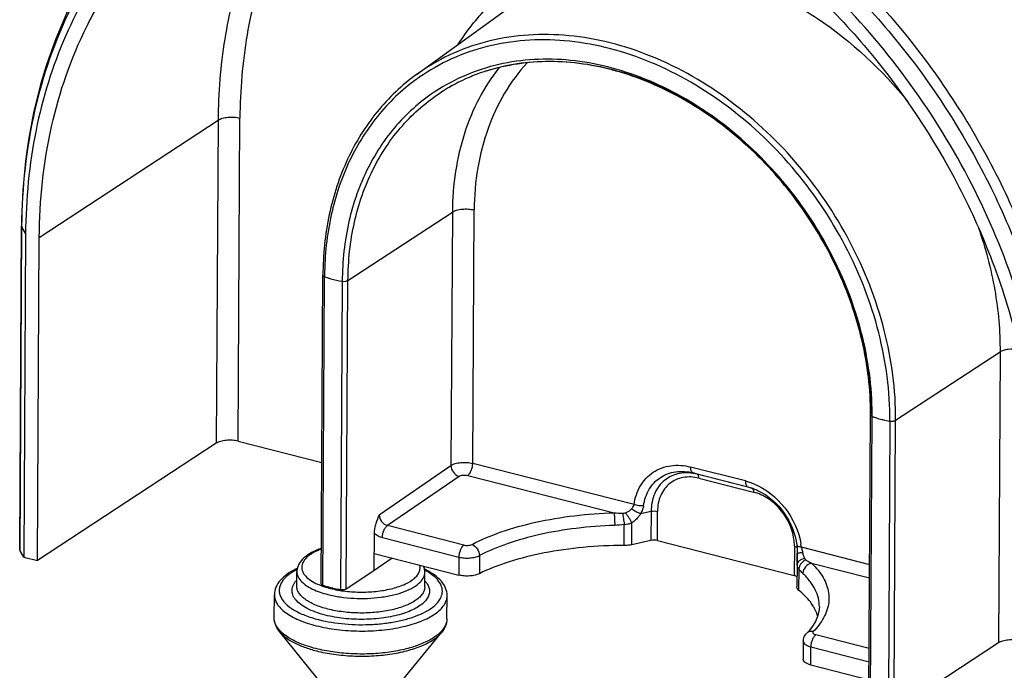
# Model space of a CAD drawing. Header units: millimetres. Extents: x 0 to 210, y 0 to 297.
# Tile 5 of 9: x 79 to 110, y 220 to 241. Entities that reach past the tile are written whole.
import ezdxf

# ---------------------------------------------------------------- set-up
doc = ezdxf.new("R2010")
doc.units = ezdxf.units.MM
doc.header["$LTSCALE"] = 19.36
doc.layers.get('0').update_dxf_attribs({"linetype": 'CONTINUOUS'})

msp = doc.modelspace()

# ---------------------------------------------------------------- linework, layer by layer
at = {"color": 7, "linetype": 'Continuous'}
for p, q in [((91.67582, 238.84753), (94.78533, 241.09842)), ((92.45574, 238.29869), (92.45942, 238.30105)), ((79.26784, 224.00935), (79.32509, 234.10904)), ((79.45223, 233.86172), (79.39498, 223.76203)), ((79.82298, 223.65279), (79.88023, 233.75248)), ((88.69093, 222.92635), (88.74561, 232.57109)), ((105.81065, 218.55671), (105.86532, 228.20146)), ((85.41272, 227.3189), (79.82298, 223.65279)), ((86.09463, 227.38293), (88.71241, 226.71477)), ((90.34727, 224.51335), (90.34056, 223.32934)), ((99.00035, 224.28273), (98.39816, 224.14782)), ((99.20031, 224.28015), (103.48024, 223.18775)), ((103.56205, 224.13654), (103.56204, 224.1366)), ((79.39498, 223.76203), (79.28139, 223.96083)), ((90.34365, 223.87527), (92.99331, 223.19897)), ((103.57906, 223.51315), (103.58107, 223.86839)), ((79.39498, 223.76203), (79.82298, 223.65279)), ((90.90691, 223.7315), (90.34056, 223.32934)), ((103.56712, 223.51321), (103.56324, 222.82949)), ((87.93064, 222.85303), (87.93322, 223.30797)), ((90.34056, 223.32934), (89.47581, 222.76218)), ((91.93058, 222.83036), (91.93316, 223.2853)), ((87.22504, 221.86607), (87.22911, 222.58404)), ((92.62495, 221.83546), (92.62902, 222.55343)), ((88.78051, 219.69999), (87.38957, 221.43288)), ((91.04502, 219.68715), (92.45552, 221.40416)), ((103.86264, 221.37281), (103.86262, 221.37278)), ((103.94164, 221.45872), (103.86288, 221.37305)), ((104.05452, 221.60315), (103.94164, 221.45872)), ((103.76222, 221.1329), (103.75902, 220.56866)), ((109.86163, 221.07856), (107.46337, 219.50563)), ((104.00053, 220.38949), (105.81841, 219.92549))]:
    msp.add_line(p, q, dxfattribs=at)
at = {"color": 9, "linetype": 'Continuous'}
for p, q in [((95.13811, 239.22017), (95.12929, 239.21053)), ((91.75965, 238.75841), (91.75182, 238.75293)), ((79.88023, 233.75248), (85.46997, 237.41859)), ((85.46997, 237.41859), (85.41272, 227.3189)), ((86.09463, 227.38293), (86.15188, 237.48262)), ((89.53048, 232.40693), (92.79349, 234.54701)), ((92.79349, 234.54701), (92.74857, 226.6232)), ((93.43049, 226.69036), (93.47539, 234.61105)), ((79.28139, 223.96083), (79.33864, 234.06052)), ((79.33864, 234.06052), (79.45223, 233.86172)), ((88.74157, 222.87935), (88.79624, 232.5241)), ((89.35025, 232.38269), (89.29558, 222.73794)), ((89.47581, 222.76218), (89.53048, 232.40693)), ((106.6502, 228.0373), (109.91321, 230.17738)), ((109.91321, 230.17738), (109.86163, 221.07856)), ((105.86128, 218.50971), (105.91596, 228.15446)), ((106.46997, 228.01305), (106.4153, 218.36831)), ((106.59552, 218.39255), (106.6502, 228.0373)), ((90.50672, 225.08618), (92.74857, 226.6232)), ((98.47229, 225.40349), (93.43049, 226.69036)), ((101.95364, 226.13916), (100.24167, 226.57612)), ((93.00378, 226.28474), (90.76193, 224.74772)), ((93.27656, 226.31348), (97.8465, 225.14704)), ((100.31788, 226.39263), (102.02985, 225.95566)), ((100.44638, 226.34947), (100.31788, 226.39263)), ((102.15835, 225.9125), (100.44638, 226.34947)), ((100.49718, 226.22714), (102.20915, 225.79017)), ((102.02985, 225.95566), (102.15188, 225.91941)), ((102.02985, 225.95566), (102.15835, 225.9125)), ((98.67442, 225.11844), (99.00551, 225.19261)), ((99.00551, 225.19261), (99.00035, 224.28273)), ((99.20031, 224.28015), (99.20546, 225.19004)), ((93.15043, 224.13808), (90.76193, 224.74772)), ((98.16485, 224.12316), (98.16859, 224.78195)), ((98.39816, 224.14782), (98.40204, 224.83155)), ((90.608, 224.37084), (92.99649, 223.7612)), ((103.48539, 224.09763), (103.48024, 223.18775)), ((93.6404, 223.8063), (93.6372, 223.24136)), ((105.83881, 223.52326), (103.70463, 224.06798)), ((92.99649, 223.7612), (92.99331, 223.19897)), ((104.02256, 223.57067), (105.83645, 223.10769)), ((103.62063, 223.39037), (103.6169, 222.73158)), ((105.82395, 220.90329), (104.15764, 221.3286)), ((104.00053, 220.38949), (104.00371, 220.95172)), ((104.00371, 220.95172), (105.8216, 220.48772))]:
    msp.add_line(p, q, dxfattribs=at)
at = {"color": 7, "linetype": 'Continuous'}
for points in [[(103.56203, 224.13665), (103.56514, 224.1097), (103.57172, 224.0268), (103.57463, 223.93745), (103.57447, 223.86843)], [(104.26534, 222.20178), (104.25237, 222.05734), (104.21203, 221.90373), (104.1455, 221.752), (104.05452, 221.60315)]]:
    msp.add_lwpolyline(points, dxfattribs=at)
for centre, radius, start, end in [((95.6727, 233.26155), 5.97796, 109.271248, 113.812605), ((95.64731, 233.29752), 5.93403, 109.152971, 113.728436), ((95.70175, 233.17955), 6.06496, 107.590992, 109.274656), ((95.67135, 233.22927), 6.00639, 107.45605, 109.155905), ((95.58418, 233.43096), 5.78633, 116.902975, 122.728315), ((95.61645, 233.38173), 5.8452, 116.966926, 122.690782), ((95.64381, 233.32826), 5.90527, 113.817431, 116.968196), ((95.61859, 233.36394), 5.86167, 113.732596, 116.906436), ((96.6969, 228.25343), 9.16856, 359.675277, 359.860817), ((75.77599, 224.26959), 27.80141, 358.440995, 359.171806), ((88.97824, 221.21171), 2.42858, 115.095205, 116.635161), ((90.87268, 221.21401), 2.41334, 62.819829, 64.152399), ((102.82412, 221.45402), 1.46844, 27.491584, 31.777002)]:
    msp.add_arc(centre, radius, start, end, dxfattribs=at)
at = {"color": 9, "linetype": 'Continuous'}
for centre, radius, start, end in [((97.61461, 233.95693), 18.27626, 179.523937, 179.675235), ((98.68417, 232.46808), 9.88809, 179.416949, 179.675403), ((89.61116, 234.71983), 2.34208, 249.63806, 251.796292), ((96.61564, 228.20716), 9.30047, 359.675309, 359.974271), ((106.70934, 230.29039), 2.27852, 249.622638, 250.722919), ((96.57867, 228.20719), 9.33744, 359.974194, 0.156797), ((101.79368, 224.48412), 1.47419, 74.201761, 75.678279), ((98.17339, 228.9576), 3.82455, 265.096916, 269.161014), ((102.04383, 224.10573), 1.44159, 359.677808, 0.984615), ((101.50333, 223.79272), 2.21844, 7.127754, 9.536405), ((90.96345, 221.5258), 2.0662, 61.056294, 62.089791)]:
    msp.add_arc(centre, radius, start, end, dxfattribs=at)
at = {"color": 7, "linetype": 'Continuous'}
for points, knots in [([(117.36755, 229.64717), (117.37709, 231.32865), (117.0404, 233.89334), (115.99963, 237.17032), (114.55201, 240.39434), (112.56175, 243.36539), (110.13039, 245.93504), (107.49008, 248.154), (104.53202, 249.86038), (101.40336, 250.90781), (99.06236, 251.33808), (96.74531, 251.40789), (94.49872, 251.11033), (92.37292, 250.44651), (91.06458, 249.76464), (90.45097, 249.37065)], [0, 0, 0, 0, 0.127, 0.19269352, 0.25932668, 0.39342016, 0.46015866, 0.5260288, 0.65350048, 0.71489884, 0.77456546, 0.83260917, 0.88927261, 0.94492446, 1, 1, 1, 1]), ([(85.28192, 246.05167), (85.87933, 246.43531), (87.15679, 247.09899), (89.23927, 247.74114), (91.45264, 248.02264), (93.75009, 247.93916), (96.08578, 247.49432), (99.23251, 246.41892), (102.21706, 244.67383), (104.88945, 242.40815), (107.35829, 239.7803), (109.37993, 236.74702), (110.85047, 233.46059), (111.90394, 230.13563), (112.24627, 227.53795), (112.23664, 225.83771)], [0, 0, 0, 0, 0.05326334, 0.10729803, 0.16268324, 0.21985323, 0.27906667, 0.34040147, 0.46867473, 0.53526481, 0.60284118, 0.73869015, 0.80611074, 0.87244416, 1, 1, 1, 1]), ([(111.45242, 225.694), (111.45886, 226.83024), (111.25312, 229.15093), (110.35144, 232.57241), (108.8851, 235.88722), (106.27403, 239.96535), (102.7975, 243.37583), (98.75619, 245.73183), (95.6266, 246.87487), (92.4797, 247.36487), (89.43311, 247.17588), (86.60809, 246.30549), (84.12438, 244.78241), (82.08912, 242.67079), (80.58424, 240.06343), (79.66193, 237.0716), (79.45839, 234.94704), (79.45223, 233.86172)], [0, 0, 0, 0, 0.06510806, 0.13266955, 0.20191888, 0.27188678, 0.40941547, 0.47553266, 0.53886391, 0.59919071, 0.65675336, 0.71227683, 0.76689031, 0.82191635, 0.87859205, 0.93780951, 1, 1, 1, 1]), ([(85.4577, 244.97631), (86.02435, 245.34019), (87.23602, 245.9697), (89.21127, 246.57878), (91.31066, 246.84578), (93.4898, 246.7666), (95.70522, 246.34467), (98.68991, 245.32464), (101.52077, 243.66942), (104.05555, 241.52041), (106.39726, 239.02789), (108.3148, 236.15081), (109.70963, 233.03362), (110.70886, 229.87987), (111.03357, 227.41594), (111.02443, 225.80324)], [0, 0, 0, 0, 0.0532632, 0.10729786, 0.16268303, 0.21985297, 0.27906636, 0.3404011, 0.46867426, 0.53526432, 0.60284056, 0.73868929, 0.80610996, 0.87244346, 1, 1, 1, 1]), ([(85.00594, 245.86904), (84.56357, 245.56726), (83.71596, 244.90033), (82.58539, 243.73331), (81.60663, 242.41151), (80.50811, 240.44629), (79.5739, 237.66729), (79.33191, 235.31197), (79.32509, 234.10904)], [0, 0, 0, 0, 0.11837696, 0.23755748, 0.3581751, 0.48089285, 0.73407889, 1, 1, 1, 1]), ([(79.88023, 233.75248), (79.88683, 234.91635), (80.12495, 237.19022), (81.04759, 239.8639), (82.12944, 241.73779), (83.09029, 242.98775), (84.19756, 244.08185), (85.026, 244.69909), (85.4577, 244.97631)], [0, 0, 0, 0, 0.26747508, 0.52089893, 0.64333455, 0.76348703, 0.88209515, 1, 1, 1, 1]), ([(93.8688, 238.9609), (94.18241, 239.06034), (94.83509, 239.21048), (96.20733, 239.31017), (98.00593, 239.04189), (100.09185, 238.15353), (102.01497, 236.76015), (103.6554, 234.95288), (104.91116, 232.84643), (105.7026, 230.57544), (105.88994, 229.00021), (105.88559, 228.23245)], [0, 0, 0, 0, 0.05378603, 0.1089449, 0.22421744, 0.34701352, 0.47626511, 0.60947308, 0.74335388, 0.87448104, 1, 1, 1, 1]), ([(105.86543, 228.23116), (105.8673, 228.99793), (105.67575, 230.57118), (104.88054, 232.83921), (103.62289, 234.94361), (101.98265, 236.74931), (100.06248, 238.14153), (97.98323, 239.02981), (96.19281, 239.30024), (94.82883, 239.20428), (94.1808, 239.05692), (93.86958, 238.95904)], [0, 0, 0, 0, 0.12561836, 0.25696832, 0.39111412, 0.52455858, 0.65394679, 0.77669859, 0.89166666, 0.94655188, 1, 1, 1, 1]), ([(91.67641, 238.84796), (91.21778, 238.51605), (90.3746, 237.71496), (89.44474, 236.20698), (88.87446, 234.45666), (88.74925, 233.20859), (88.74564, 232.57111)], [0, 0, 0, 0, 0.23670358, 0.47974972, 0.73345787, 1, 1, 1, 1]), ([(89.53047, 232.40693), (89.53394, 233.01771), (89.65909, 234.21136), (90.23182, 235.87425), (91.16339, 237.2833), (92.00254, 238.00727), (92.45575, 238.29868)], [0, 0, 0, 0, 0.26775435, 0.52146519, 0.76379871, 1, 1, 1, 1]), ([(86.09463, 227.38293), (86.03536, 227.39806), (85.91047, 227.41626), (85.72478, 227.41429), (85.5549, 227.38511), (85.45293, 227.34527), (85.41272, 227.3189)], [0, 0, 0, 0, 0.26249523, 0.53827227, 0.79363811, 1, 1, 1, 1]), ([(93.00378, 226.28474), (93.01981, 226.29573), (93.0608, 226.31222), (93.15236, 226.32982), (93.22823, 226.32581), (93.27656, 226.31348)], [0, 0, 0, 0, 0.20847608, 0.46505163, 1, 1, 1, 1]), ([(102.15188, 225.91941), (102.16898, 225.91361), (102.23822, 225.88884), (102.30583, 225.85954), (102.35569, 225.83523)], [0, 0, 0, 0, 0.24558476, 1, 1, 1, 1]), ([(102.35569, 225.83523), (102.67572, 225.67918), (103.23231, 225.1814), (103.51759, 224.49247), (103.56204, 224.1366)], [0, 0, 0, 0, 0.49819319, 1, 1, 1, 1]), ([(90.50672, 225.08618), (90.4676, 224.99443), (90.40916, 224.85513), (90.35916, 224.66174), (90.34755, 224.56216), (90.34727, 224.51335)], [0, 0, 0, 0, 0.50027201, 0.75518717, 1, 1, 1, 1]), ([(98.16485, 224.12316), (97.73658, 224.1223), (96.8974, 224.08364), (95.69061, 223.91579), (94.60053, 223.64669), (93.93499, 223.38944), (93.6372, 223.24136)], [0, 0, 0, 0, 0.27647444, 0.54147532, 0.7853023, 1, 1, 1, 1]), ([(98.39816, 224.14782), (98.37993, 224.14374), (98.30299, 224.12909), (98.22446, 224.12328), (98.16485, 224.12316)], [0, 0, 0, 0, 0.23861209, 1, 1, 1, 1]), ([(99.20031, 224.28015), (99.16794, 224.28842), (99.10063, 224.29586), (99.0332, 224.29009), (99.00035, 224.28273)], [0, 0, 0, 0, 0.49809656, 1, 1, 1, 1]), ([(79.28139, 223.96083), (79.27918, 223.9647), (79.2716, 223.9798), (79.26779, 223.99691), (79.26785, 224.00935)], [0, 0, 0, 0, 0.26376045, 1, 1, 1, 1]), ([(88.69649, 224.03238), (88.59161, 223.99647), (88.39929, 223.91633), (88.15327, 223.75537), (88.00645, 223.58298), (87.94442, 223.42874), (87.93345, 223.34816), (87.93322, 223.30797)], [0, 0, 0, 0, 0.29784712, 0.55703046, 0.78430438, 0.89203975, 1, 1, 1, 1]), ([(92.99649, 223.7612), (93.05061, 223.7476), (93.16473, 223.7304), (93.3362, 223.72965), (93.49792, 223.75251), (93.59775, 223.78487), (93.6404, 223.8063)], [0, 0, 0, 0, 0.25521407, 0.52504555, 0.78167908, 1, 1, 1, 1]), ([(91.93316, 223.2853), (91.93325, 223.3023), (91.93004, 223.36952), (91.91212, 223.43577), (91.89231, 223.48192)], [0, 0, 0, 0, 0.25287282, 1, 1, 1, 1]), ([(87.88949, 223.38257), (87.7954, 223.33535), (87.62346, 223.23456), (87.40958, 223.04695), (87.26583, 222.82914), (87.22956, 222.66406), (87.22911, 222.58404)], [0, 0, 0, 0, 0.29064094, 0.54756478, 0.77905422, 1, 1, 1, 1]), ([(92.62902, 222.55343), (92.62947, 222.6336), (92.59502, 222.7995), (92.45284, 223.01932), (92.24029, 223.20967), (92.06891, 223.31265), (91.97507, 223.36085)], [0, 0, 0, 0, 0.22074205, 0.45224211, 0.70955923, 1, 1, 1, 1]), ([(93.6372, 223.24136), (93.59451, 223.22014), (93.49466, 223.18823), (93.33295, 223.16608), (93.1615, 223.16754), (93.04741, 223.18516), (92.99331, 223.19897)], [0, 0, 0, 0, 0.21809129, 0.47462935, 0.74453368, 1, 1, 1, 1]), ([(103.56523, 223.14418), (103.55621, 223.15474), (103.52848, 223.17291), (103.49794, 223.18323), (103.48024, 223.18775)], [0, 0, 0, 0, 0.43193203, 1, 1, 1, 1]), ([(88.74157, 222.87935), (88.73422, 222.88208), (88.7134, 222.89098), (88.69082, 222.91057), (88.69093, 222.92635)], [0, 0, 0, 0, 0.33178096, 1, 1, 1, 1]), ([(89.00341, 222.7983), (88.98045, 222.80416), (88.89218, 222.82782), (88.80502, 222.85577), (88.74157, 222.87935)], [0, 0, 0, 0, 0.25926238, 1, 1, 1, 1]), ([(89.29558, 222.73794), (89.27041, 222.74202), (89.1724, 222.75895), (89.07508, 222.78001), (89.00341, 222.7983)], [0, 0, 0, 0, 0.25635771, 1, 1, 1, 1]), ([(89.47581, 222.76218), (89.46532, 222.7553), (89.43916, 222.7444), (89.37878, 222.7319), (89.32879, 222.73256), (89.29558, 222.73794)], [0, 0, 0, 0, 0.20373818, 0.45357805, 1, 1, 1, 1]), ([(103.6169, 222.73158), (103.60069, 222.74496), (103.57342, 222.77321), (103.56242, 222.81225), (103.56324, 222.82949)], [0, 0, 0, 0, 0.54910053, 1, 1, 1, 1]), ([(104.07245, 222.22733), (104.04482, 222.27195), (103.91532, 222.4589), (103.75156, 222.62041), (103.6169, 222.73158)], [0, 0, 0, 0, 0.23109369, 1, 1, 1, 1]), ([(104.21846, 221.90507), (104.21288, 221.92422), (104.18802, 222.00198), (104.15517, 222.07714), (104.12674, 222.13188)], [0, 0, 0, 0, 0.24430088, 1, 1, 1, 1]), ([(87.38957, 221.43288), (87.33931, 221.49549), (87.25579, 221.6314), (87.2246, 221.78956), (87.22504, 221.86607)], [0, 0, 0, 0, 0.5120233, 1, 1, 1, 1]), ([(92.62495, 221.83546), (92.62452, 221.75895), (92.59154, 221.60115), (92.50648, 221.46619), (92.45552, 221.40416)], [0, 0, 0, 0, 0.48797651, 1, 1, 1, 1]), ([(103.76231, 221.13323), (103.76274, 221.17747), (103.78103, 221.26647), (103.83199, 221.3413), (103.86264, 221.37281)], [0, 0, 0, 0, 0.50163755, 1, 1, 1, 1]), ([(103.76222, 221.1329), (103.76211, 221.11429), (103.77672, 221.07238), (103.8297, 221.02269), (103.90762, 220.98076), (103.96951, 220.96058), (104.00371, 220.95172)], [0, 0, 0, 0, 0.17466622, 0.3918816, 0.66837291, 1, 1, 1, 1]), ([(110.54353, 221.1426), (110.48426, 221.15773), (110.35938, 221.17592), (110.17368, 221.17396), (110.00381, 221.14478), (109.90184, 221.10493), (109.86163, 221.07856)], [0, 0, 0, 0, 0.26249523, 0.53827227, 0.79363811, 1, 1, 1, 1]), ([(104.00053, 220.38949), (103.96634, 220.39822), (103.90448, 220.41812), (103.8266, 220.45954), (103.7736, 220.50863), (103.75892, 220.55022), (103.75902, 220.56866)], [0, 0, 0, 0, 0.33252467, 0.60935887, 0.82621452, 1, 1, 1, 1])]:
    msp.add_open_spline(points, degree=3, knots=knots, dxfattribs=at)
at = {"color": 9, "linetype": 'Continuous'}
for points, knots in [([(92.62613, 250.46477), (93.24462, 250.69929), (94.53812, 251.0701), (96.56698, 251.31506), (98.66845, 251.25156), (101.56014, 250.75145), (105.16194, 249.34747), (109.10142, 246.6307), (112.48504, 243.04051), (115.09214, 238.81279), (116.75236, 234.22702), (117.16218, 231.0343), (117.16516, 229.47673)], [0, 0, 0, 0, 0.05356824, 0.10840677, 0.16487883, 0.22320917, 0.34540518, 0.47441157, 0.60776522, 0.74209534, 0.87386068, 1, 1, 1, 1]), ([(85.36111, 245.92234), (85.95565, 246.28839), (87.22385, 246.91844), (89.28267, 247.51815), (91.4652, 247.76653), (93.72625, 247.66004), (96.02173, 247.20265), (99.11042, 246.12422), (102.03793, 244.39707), (104.66034, 242.16442), (107.08393, 239.58011), (109.07248, 236.60148), (110.52582, 233.37515), (111.57402, 230.10884), (111.92526, 227.55619), (111.92855, 225.88312)], [0, 0, 0, 0, 0.05325456, 0.10732815, 0.16277991, 0.2200278, 0.27929947, 0.34067041, 0.46892916, 0.53546653, 0.60297503, 0.73869331, 0.80607148, 0.87238578, 1, 1, 1, 1]), ([(89.45314, 246.55417), (88.92355, 245.98397), (87.96911, 244.70633), (86.9329, 242.50661), (86.29866, 240.06421), (86.15682, 238.35403), (86.15188, 237.48262)], [0, 0, 0, 0, 0.23664041, 0.48088705, 0.73501056, 1, 1, 1, 1]), ([(88.5031, 246.33956), (88.01417, 245.75942), (87.13662, 244.47809), (86.18656, 242.30991), (85.60539, 239.92636), (85.47477, 238.26456), (85.46997, 237.41859)], [0, 0, 0, 0, 0.2370225, 0.48164088, 0.73570708, 1, 1, 1, 1]), ([(79.33898, 234.10878), (79.34898, 235.31225), (79.59916, 237.66351), (80.55094, 240.42972), (81.66414, 242.37268), (82.65223, 243.6713), (83.7905, 244.81115), (84.64234, 245.45694), (85.08635, 245.7478)], [0, 0, 0, 0, 0.26731148, 0.52076033, 0.64325063, 0.76345978, 0.88210351, 1, 1, 1, 1]), ([(92.97584, 239.7893), (93.23857, 240.19979), (93.84313, 240.96498), (94.96785, 241.89291), (96.267, 242.56012), (97.70075, 242.94684), (99.22665, 243.04409), (100.80132, 242.85151), (102.38112, 242.37695), (103.3923, 241.8904), (103.8865, 241.60743)], [0, 0, 0, 0, 0.11933304, 0.23678285, 0.35439347, 0.47418218, 0.5978292, 0.72646013, 0.86056347, 1, 1, 1, 1]), ([(94.78534, 241.09842), (95.19936, 241.39814), (96.112, 241.90424), (97.63978, 242.32621), (99.27556, 242.40255), (100.96022, 242.13473), (102.63734, 241.53456), (104.81327, 240.30923), (106.2292, 238.98879), (107.03402, 237.99115)], [0, 0, 0, 0, 0.11051547, 0.22312123, 0.3398244, 0.46186108, 0.58966034, 0.72285196, 1, 1, 1, 1]), ([(106.6502, 228.0373), (106.65555, 228.98147), (106.39466, 230.92217), (105.31277, 233.67983), (103.61865, 236.16575), (101.44648, 238.18136), (99.33855, 239.35549), (97.58638, 239.90109), (96.29219, 240.10446), (95.02551, 240.10267), (93.81282, 239.89438), (92.68093, 239.48338), (91.99504, 239.07857), (91.67642, 238.84796)], [0, 0, 0, 0, 0.12804058, 0.2621246, 0.39841982, 0.53252819, 0.66059038, 0.7217048, 0.78065203, 0.83755467, 0.89272633, 0.94666292, 1, 1, 1, 1]), ([(106.46997, 228.01306), (106.47523, 228.94065), (106.22055, 230.84711), (105.16317, 233.5583), (103.50629, 236.00633), (101.37969, 237.99773), (99.31371, 239.16591), (97.59352, 239.7175), (96.3211, 239.93045), (95.07378, 239.94316), (93.8773, 239.75409), (92.75772, 239.36664), (92.07669, 238.97972), (91.75965, 238.75841)], [0, 0, 0, 0, 0.12791118, 0.2618454, 0.39802564, 0.53210638, 0.66025419, 0.72144536, 0.78048229, 0.83747335, 0.89271486, 0.94668424, 1, 1, 1, 1]), ([(105.91607, 228.23275), (105.91374, 229.08409), (105.67218, 230.83047), (104.70467, 233.31648), (103.19794, 235.5689), (101.26513, 237.41711), (99.38481, 238.52251), (97.81264, 239.06784), (96.6449, 239.29785), (95.49498, 239.34901), (94.38548, 239.21943), (93.33927, 238.91117), (92.69539, 238.58832), (92.3936, 238.40108)], [0, 0, 0, 0, 0.12771303, 0.26126701, 0.39706805, 0.53096879, 0.65926596, 0.7206456, 0.77992525, 0.83717271, 0.89263246, 0.94672188, 1, 1, 1, 1]), ([(95.12929, 239.21053), (94.86374, 238.91958), (94.38548, 238.26942), (93.86655, 237.15364), (93.54898, 235.91703), (93.47789, 235.05183), (93.47539, 234.61105)], [0, 0, 0, 0, 0.23670268, 0.48101873, 0.73513207, 1, 1, 1, 1]), ([(94.24656, 239.05663), (94.01156, 238.75636), (93.59101, 238.09968), (93.13652, 237.0018), (92.8586, 235.80349), (92.79589, 234.97067), (92.79349, 234.54701)], [0, 0, 0, 0, 0.23736722, 0.48226997, 0.73626347, 1, 1, 1, 1]), ([(91.75182, 238.75293), (91.29358, 238.43201), (90.44869, 237.65178), (89.51247, 236.16964), (88.93375, 234.4393), (88.80304, 233.20176), (88.79659, 232.5687)], [0, 0, 0, 0, 0.23620639, 0.47888586, 0.73270118, 1, 1, 1, 1]), ([(92.3936, 238.40108), (91.92341, 238.10937), (91.05106, 237.3782), (90.08078, 235.94039), (89.48402, 234.23579), (89.35381, 233.01004), (89.35025, 232.38268)], [0, 0, 0, 0, 0.2362677, 0.47848096, 0.73211991, 1, 1, 1, 1]), ([(85.46997, 237.41859), (85.51017, 237.44495), (85.6121, 237.48479), (85.78196, 237.51398), (85.96768, 237.51595), (86.09259, 237.49775), (86.15188, 237.48262)], [0, 0, 0, 0, 0.20629687, 0.46158346, 0.73743893, 1, 1, 1, 1]), ([(92.79349, 234.54701), (92.83369, 234.57338), (92.93562, 234.61322), (93.10548, 234.64241), (93.29119, 234.64438), (93.41611, 234.62618), (93.47539, 234.61105)], [0, 0, 0, 0, 0.20629688, 0.46158346, 0.73743893, 1, 1, 1, 1]), ([(79.3251, 234.10904), (79.32508, 234.10495), (79.3262, 234.08804), (79.33228, 234.07165), (79.33864, 234.06052)], [0, 0, 0, 0, 0.24177194, 1, 1, 1, 1]), ([(109.2359, 234.05756), (109.4588, 233.42443), (109.79888, 232.14449), (109.91687, 230.82394), (109.91321, 230.17738)], [0, 0, 0, 0, 0.5093516, 1, 1, 1, 1]), ([(88.7456, 232.57109), (88.74557, 232.56659), (88.74923, 232.55355), (88.76779, 232.53647), (88.78567, 232.52802), (88.79624, 232.5241)], [0, 0, 0, 0, 0.18622332, 0.53431191, 1, 1, 1, 1]), ([(88.87951, 232.49496), (88.91587, 232.48299), (89.07035, 232.43607), (89.22871, 232.40239), (89.35025, 232.38269)], [0, 0, 0, 0, 0.23717195, 1, 1, 1, 1]), ([(89.35025, 232.38269), (89.38346, 232.37731), (89.43344, 232.37664), (89.49382, 232.38915), (89.51999, 232.40005), (89.53048, 232.40693)], [0, 0, 0, 0, 0.54628172, 0.79620156, 1, 1, 1, 1]), ([(109.91321, 230.17738), (109.94735, 230.19977), (110.03218, 230.2356), (110.22884, 230.27732), (110.39174, 230.2764), (110.50048, 230.26024)], [0, 0, 0, 0, 0.20341378, 0.4522974, 1, 1, 1, 1]), ([(105.86533, 228.20146), (105.86532, 228.19826), (105.8683, 228.18276), (105.88184, 228.1719), (105.89227, 228.16564)], [0, 0, 0, 0, 0.20837972, 1, 1, 1, 1]), ([(105.89227, 228.16564), (105.89402, 228.16459), (105.90164, 228.1603), (105.90968, 228.15679), (105.91596, 228.15446)], [0, 0, 0, 0, 0.23395944, 1, 1, 1, 1]), ([(105.95712, 228.13962), (105.97468, 228.13347), (106.04749, 228.10897), (106.12141, 228.08781), (106.1778, 228.07341)], [0, 0, 0, 0, 0.24229585, 1, 1, 1, 1]), ([(106.1778, 228.07341), (106.20125, 228.06743), (106.29792, 228.044), (106.39568, 228.02509), (106.46997, 228.01305)], [0, 0, 0, 0, 0.24330977, 1, 1, 1, 1]), ([(106.46997, 228.01305), (106.50317, 228.00767), (106.55316, 228.00701), (106.61354, 228.01951), (106.63971, 228.03041), (106.6502, 228.0373)], [0, 0, 0, 0, 0.54628437, 0.79620265, 1, 1, 1, 1]), ([(92.74857, 226.62319), (92.7887, 226.64999), (92.89055, 226.69084), (93.06054, 226.721), (93.24633, 226.72363), (93.37123, 226.70548), (93.43049, 226.69036)], [0, 0, 0, 0, 0.20687467, 0.46228325, 0.73782557, 1, 1, 1, 1]), ([(92.74857, 226.6232), (92.7489, 226.54843), (92.80502, 226.39987), (92.93277, 226.3036), (93.00378, 226.28474)], [0, 0, 0, 0, 0.50437834, 1, 1, 1, 1]), ([(93.27656, 226.31348), (93.2997, 226.32997), (93.34229, 226.37921), (93.38935, 226.47034), (93.42125, 226.57728), (93.43028, 226.65307), (93.43049, 226.69036)], [0, 0, 0, 0, 0.20388243, 0.45635981, 0.73258275, 1, 1, 1, 1]), ([(98.47229, 225.40349), (98.50208, 225.60814), (98.60063, 225.90808), (98.8435, 226.23131), (99.06827, 226.42083), (99.33069, 226.5541), (99.72433, 226.65255), (100.04027, 226.62752), (100.24167, 226.57612)], [0, 0, 0, 0, 0.25702099, 0.37916056, 0.49907646, 0.61913466, 0.74167606, 1, 1, 1, 1]), ([(100.31788, 226.39263), (100.29163, 226.40144), (100.26014, 226.4454), (100.24443, 226.51183), (100.24154, 226.55373), (100.24167, 226.57612)], [0, 0, 0, 0, 0.40014398, 0.67637327, 1, 1, 1, 1]), ([(98.76979, 225.36665), (98.79585, 225.5457), (98.88205, 225.8081), (99.09451, 226.09089), (99.29114, 226.25671), (99.52072, 226.37333), (99.86516, 226.45951), (100.14164, 226.43761), (100.31788, 226.39263)], [0, 0, 0, 0, 0.25700579, 0.37911951, 0.4990256, 0.61907988, 0.74163284, 1, 1, 1, 1]), ([(100.44638, 226.34947), (100.26895, 226.39475), (99.9883, 226.41231), (99.64611, 226.3065), (99.42379, 226.1701), (99.24153, 225.9811), (99.05833, 225.66423), (99.00658, 225.38131), (99.00551, 225.19261)], [0, 0, 0, 0, 0.25491756, 0.37564916, 0.49441112, 0.61407036, 0.73730501, 1, 1, 1, 1]), ([(100.49718, 226.22714), (100.33812, 226.26774), (100.08652, 226.28347), (99.77976, 226.1886), (99.58045, 226.06632), (99.41707, 225.8969), (99.25283, 225.61284), (99.20642, 225.3592), (99.20546, 225.19004)], [0, 0, 0, 0, 0.25492268, 0.37565232, 0.49441136, 0.61406758, 0.73730002, 1, 1, 1, 1]), ([(100.49718, 226.22714), (100.49726, 226.24207), (100.49534, 226.27), (100.48487, 226.31428), (100.46388, 226.34359), (100.44638, 226.34947)], [0, 0, 0, 0, 0.32360441, 0.59981498, 1, 1, 1, 1]), ([(101.95364, 226.13916), (101.95352, 226.11676), (101.9564, 226.07487), (101.97211, 226.00845), (102.0036, 225.96448), (102.02985, 225.95566)], [0, 0, 0, 0, 0.32358878, 0.59977594, 1, 1, 1, 1]), ([(101.95364, 226.13916), (101.97565, 226.13354), (102.06459, 226.10905), (102.1517, 226.07801), (102.21592, 226.05141)], [0, 0, 0, 0, 0.24629219, 1, 1, 1, 1]), ([(102.21592, 226.05141), (102.59287, 225.89525), (103.2651, 225.35258), (103.62228, 224.5704), (103.69112, 224.16025)], [0, 0, 0, 0, 0.49522382, 1, 1, 1, 1]), ([(102.15835, 225.9125), (102.16502, 225.91026), (102.18227, 225.89906), (102.2005, 225.86614), (102.20608, 225.83712), (102.20775, 225.82069)], [0, 0, 0, 0, 0.19361009, 0.54566499, 1, 1, 1, 1]), ([(103.47021, 224.31885), (103.44648, 224.48774), (103.36963, 224.73942), (103.20234, 225.04347), (102.99417, 225.32341), (102.67532, 225.60795), (102.36581, 225.75019), (102.20915, 225.79017)], [0, 0, 0, 0, 0.25077939, 0.37984701, 0.5092737, 0.76226297, 1, 1, 1, 1]), ([(98.39526, 225.27007), (98.40437, 225.28038), (98.43658, 225.32061), (98.46157, 225.36724), (98.47229, 225.40349)], [0, 0, 0, 0, 0.26688256, 1, 1, 1, 1]), ([(98.76979, 225.36665), (98.72019, 225.35909), (98.61811, 225.36026), (98.51911, 225.38438), (98.47229, 225.40349)], [0, 0, 0, 0, 0.49802577, 1, 1, 1, 1]), ([(98.76979, 225.36665), (98.76675, 225.34576), (98.7481, 225.25857), (98.71021, 225.17611), (98.67442, 225.11844)], [0, 0, 0, 0, 0.23729338, 1, 1, 1, 1]), ([(90.50672, 225.08618), (90.50554, 225.01117), (90.55981, 224.86033), (90.69027, 224.76529), (90.76193, 224.74772)], [0, 0, 0, 0, 0.50412905, 1, 1, 1, 1]), ([(93.40801, 224.15775), (93.70086, 224.31), (94.35168, 224.58067), (95.82528, 224.98532), (97.02295, 225.12002), (97.8465, 225.14704)], [0, 0, 0, 0, 0.21631393, 0.45997906, 1, 1, 1, 1]), ([(97.8465, 225.14704), (97.84988, 225.12533), (97.85531, 225.06932), (97.8639, 224.93759), (97.86716, 224.82751), (97.86756, 224.7517)], [0, 0, 0, 0, 0.1664595, 0.42578654, 1, 1, 1, 1]), ([(98.11739, 225.13346), (98.12425, 225.13335), (98.14964, 225.13376), (98.17529, 225.13742), (98.19282, 225.14354)], [0, 0, 0, 0, 0.27000655, 1, 1, 1, 1]), ([(98.11739, 225.13346), (98.12238, 225.0794), (98.13815, 224.96196), (98.15701, 224.84504), (98.16859, 224.78195)], [0, 0, 0, 0, 0.45839679, 1, 1, 1, 1]), ([(98.19282, 225.14354), (98.21277, 225.1505), (98.28676, 225.18047), (98.35627, 225.22597), (98.39526, 225.27007)], [0, 0, 0, 0, 0.2641111, 1, 1, 1, 1]), ([(98.40204, 224.83155), (98.39035, 224.85926), (98.36137, 224.91696), (98.31067, 225.00091), (98.25362, 225.07797), (98.21292, 225.12419), (98.19282, 225.14354)], [0, 0, 0, 0, 0.23899275, 0.51202094, 0.7783302, 1, 1, 1, 1]), ([(98.39526, 225.27007), (98.44115, 225.2412), (98.53295, 225.18817), (98.62734, 225.13984), (98.67442, 225.11844)], [0, 0, 0, 0, 0.51178682, 1, 1, 1, 1]), ([(98.67442, 225.11844), (98.65827, 225.0891), (98.61213, 225.01896), (98.52271, 224.91948), (98.44326, 224.85866), (98.40204, 224.83155)], [0, 0, 0, 0, 0.25180895, 0.62908605, 1, 1, 1, 1]), ([(99.00551, 225.19261), (99.03835, 225.19997), (99.10579, 225.20575), (99.1731, 225.1983), (99.20546, 225.19004)], [0, 0, 0, 0, 0.5019036, 1, 1, 1, 1]), ([(90.608, 224.37084), (90.60843, 224.44627), (90.63278, 224.55917), (90.69669, 224.68313), (90.73978, 224.73193), (90.76193, 224.74772)], [0, 0, 0, 0, 0.54229233, 0.8043943, 1, 1, 1, 1]), ([(97.86757, 224.7517), (97.46619, 224.73867), (96.68164, 224.67901), (95.55577, 224.49045), (94.53937, 224.20926), (93.9191, 223.95208), (93.6404, 223.8063)], [0, 0, 0, 0, 0.27614437, 0.54023097, 0.78372777, 1, 1, 1, 1]), ([(98.16859, 224.78195), (98.18897, 224.78326), (98.26828, 224.79113), (98.34682, 224.80993), (98.40204, 224.83155)], [0, 0, 0, 0, 0.25618778, 1, 1, 1, 1]), ([(90.34727, 224.51335), (90.38563, 224.47937), (90.4672, 224.4203), (90.56099, 224.38283), (90.608, 224.37084)], [0, 0, 0, 0, 0.51368141, 1, 1, 1, 1]), ([(93.15043, 224.13808), (93.12728, 224.12158), (93.0847, 224.07234), (93.03763, 223.98122), (93.00574, 223.87428), (92.99671, 223.79848), (92.99649, 223.7612)], [0, 0, 0, 0, 0.20388252, 0.45635995, 0.7325828, 1, 1, 1, 1]), ([(93.15043, 224.13808), (93.19479, 224.12676), (93.26454, 224.1224), (93.35109, 224.13538), (93.39101, 224.14888), (93.40801, 224.15775)], [0, 0, 0, 0, 0.52358481, 0.78071246, 1, 1, 1, 1]), ([(93.40741, 224.15795), (93.47453, 224.13463), (93.59049, 224.02781), (93.63991, 223.8817), (93.6404, 223.8063)], [0, 0, 0, 0, 0.48519867, 1, 1, 1, 1]), ([(103.4852, 224.13051), (103.48494, 224.14606), (103.48285, 224.20903), (103.47681, 224.27186), (103.47021, 224.31885)], [0, 0, 0, 0, 0.24689324, 1, 1, 1, 1]), ([(103.48539, 224.09763), (103.5029, 224.09316), (103.53319, 224.08294), (103.56072, 224.0651), (103.56982, 224.05472)], [0, 0, 0, 0, 0.56692222, 1, 1, 1, 1]), ([(103.70463, 224.06798), (103.68595, 224.0699), (103.6512, 224.07571), (103.60009, 224.09041), (103.56484, 224.11649), (103.56209, 224.13654)], [0, 0, 0, 0, 0.34197129, 0.63152178, 1, 1, 1, 1]), ([(88.69505, 224.00886), (88.61252, 223.97836), (88.4955, 223.92727), (88.35575, 223.84325), (88.24636, 223.76111), (88.14159, 223.65112), (88.08602, 223.51904), (88.08209, 223.41611), (88.10282, 223.3123), (88.1795, 223.18289), (88.33114, 223.04821), (88.45831, 222.97492), (88.52987, 222.94001)], [0, 0, 0, 0, 0.16671976, 0.24080112, 0.30849549, 0.42571049, 0.52465778, 0.57149569, 0.61908745, 0.72350816, 0.8491315, 1, 1, 1, 1]), ([(103.57448, 223.86843), (103.57459, 223.87391), (103.5928, 223.88508), (103.62472, 223.89294), (103.67776, 223.90133), (103.71783, 223.90452), (103.74012, 223.90585)], [0, 0, 0, 0, 0.09475467, 0.29842887, 0.61352939, 1, 1, 1, 1]), ([(103.70463, 224.06798), (103.70786, 224.05492), (103.72051, 224.00106), (103.73158, 223.94684), (103.74012, 223.90585)], [0, 0, 0, 0, 0.24320591, 1, 1, 1, 1]), ([(103.74012, 223.90585), (103.7438, 223.88819), (103.75961, 223.82197), (103.78196, 223.75722), (103.80268, 223.71168)], [0, 0, 0, 0, 0.26502252, 1, 1, 1, 1]), ([(88.97756, 222.78067), (89.13259, 222.7411), (89.45893, 222.68378), (89.95881, 222.65603), (90.4569, 222.68459), (90.91633, 222.76704), (91.30327, 222.89682), (91.56156, 223.04644), (91.69979, 223.18774), (91.76302, 223.29341), (91.78961, 223.40418), (91.78141, 223.47745), (91.77186, 223.51194)], [0, 0, 0, 0, 0.15038725, 0.31034854, 0.46963708, 0.61830881, 0.74766143, 0.85202403, 0.89477144, 0.93223083, 0.96636632, 1, 1, 1, 1]), ([(103.56712, 223.51321), (103.56631, 223.49114), (103.57505, 223.44434), (103.6036, 223.40679), (103.62063, 223.39037)], [0, 0, 0, 0, 0.4828291, 1, 1, 1, 1]), ([(103.80268, 223.71168), (103.77143, 223.70742), (103.71125, 223.69139), (103.6326, 223.6485), (103.5806, 223.5857), (103.56703, 223.53612), (103.56712, 223.51321)], [0, 0, 0, 0, 0.28412676, 0.55589769, 0.79366536, 1, 1, 1, 1]), ([(103.84203, 223.6723), (103.81427, 223.6599), (103.7599, 223.6266), (103.69019, 223.56012), (103.64121, 223.47887), (103.62345, 223.41918), (103.62063, 223.39037)], [0, 0, 0, 0, 0.24461556, 0.5080392, 0.76714407, 1, 1, 1, 1]), ([(104.02256, 223.57067), (103.94913, 223.55645), (103.81262, 223.47245), (103.75027, 223.32374), (103.74952, 223.25039)], [0, 0, 0, 0, 0.50484614, 1, 1, 1, 1]), ([(103.80268, 223.71168), (103.80438, 223.70793), (103.81411, 223.69177), (103.82955, 223.67989), (103.84203, 223.6723)], [0, 0, 0, 0, 0.21974423, 1, 1, 1, 1]), ([(103.84203, 223.6723), (103.85723, 223.66307), (103.91652, 223.62767), (103.97694, 223.59412), (104.02256, 223.57067)], [0, 0, 0, 0, 0.25737444, 1, 1, 1, 1]), ([(104.02256, 223.57067), (104.09489, 223.50075), (104.22669, 223.35827), (104.38713, 223.12769), (104.49902, 222.89014), (104.5604, 222.64785), (104.57048, 222.4034), (104.51437, 222.07078), (104.39436, 221.83748), (104.29387, 221.69509)], [0, 0, 0, 0, 0.14433943, 0.27761567, 0.4015305, 0.51903372, 0.63384682, 0.74995877, 1, 1, 1, 1]), ([(87.94204, 223.37711), (87.83881, 223.32429), (87.69594, 223.23677), (87.54149, 223.09272), (87.45825, 222.98502), (87.40279, 222.87319), (87.37683, 222.75823), (87.38132, 222.6423), (87.41598, 222.52778), (87.47971, 222.41653), (87.60794, 222.26596), (87.841, 222.09479), (88.19519, 221.92749), (88.46522, 221.84324), (88.61156, 221.80589)], [0, 0, 0, 0, 0.13724493, 0.19615826, 0.24918895, 0.29748, 0.34273948, 0.3872061, 0.43325153, 0.48297915, 0.53788778, 0.66628188, 0.82125396, 1, 1, 1, 1]), ([(87.93325, 223.30797), (87.9329, 223.25122), (87.96515, 223.12736), (88.04342, 223.02932), (88.09044, 222.98283)], [0, 0, 0, 0, 0.4619123, 1, 1, 1, 1]), ([(88.61156, 221.80589), (88.87889, 221.73765), (89.44259, 221.64897), (90.15579, 221.63833), (90.72554, 221.69099), (91.12693, 221.75975), (91.49336, 221.85572), (91.81444, 221.97615), (92.08134, 222.11781), (92.28726, 222.27736), (92.42669, 222.45314), (92.49098, 222.64448), (92.46876, 222.84066), (92.36485, 223.02518), (92.19146, 223.19442), (92.04533, 223.28859), (91.96338, 223.33392)], [0, 0, 0, 0, 0.16112246, 0.33157431, 0.41519551, 0.49498266, 0.56911788, 0.63608404, 0.69480712, 0.74494264, 0.78721708, 0.82405445, 0.8597331, 0.89904748, 0.94531329, 1, 1, 1, 1]), ([(91.78578, 222.9754), (91.8296, 223.0199), (91.90263, 223.11388), (91.9328, 223.23114), (91.93313, 223.2853)], [0, 0, 0, 0, 0.53553846, 1, 1, 1, 1]), ([(103.74952, 223.25039), (103.73892, 223.26033), (103.69367, 223.30483), (103.6518, 223.35266), (103.62063, 223.39037)], [0, 0, 0, 0, 0.22899801, 1, 1, 1, 1]), ([(104.26534, 222.20177), (104.26589, 222.29236), (104.24332, 222.47848), (104.14159, 222.74981), (103.97526, 223.01269), (103.83045, 223.17245), (103.74952, 223.25039)], [0, 0, 0, 0, 0.22654456, 0.46331626, 0.71902585, 1, 1, 1, 1]), ([(88.81834, 221.94696), (88.71567, 221.97317), (88.52297, 222.03158), (88.26187, 222.14314), (88.05001, 222.27198), (87.89313, 222.41509), (87.7959, 222.57168), (87.76858, 222.73962), (87.8171, 222.90489), (87.8879, 222.99793), (87.93025, 223.04221)], [0, 0, 0, 0, 0.1829992, 0.34706862, 0.48915785, 0.60928898, 0.71076982, 0.80163037, 0.89418618, 1, 1, 1, 1]), ([(88.89666, 222.13634), (88.75985, 222.17126), (88.51289, 222.25086), (88.23805, 222.39611), (88.07729, 222.53243), (87.99392, 222.63479), (87.94212, 222.74207), (87.93045, 222.81711), (87.93067, 222.85303)], [0, 0, 0, 0, 0.33174126, 0.60764578, 0.72318773, 0.82488396, 0.91559069, 1, 1, 1, 1]), ([(88.09044, 222.98283), (88.13435, 222.93942), (88.2399, 222.85675), (88.50482, 222.70968), (88.73531, 222.63313), (88.89924, 222.59128)], [0, 0, 0, 0, 0.2042677, 0.44032608, 1, 1, 1, 1]), ([(88.52987, 222.94001), (88.54589, 222.93219), (88.61326, 222.90064), (88.68249, 222.87312), (88.73575, 222.85408)], [0, 0, 0, 0, 0.23962104, 1, 1, 1, 1]), ([(88.73575, 222.85408), (88.75496, 222.84721), (88.83466, 222.81987), (88.91569, 222.79646), (88.97756, 222.78067)], [0, 0, 0, 0, 0.24210357, 1, 1, 1, 1]), ([(92.01787, 222.90781), (92.04153, 222.86766), (92.07771, 222.78292), (92.08455, 222.64445), (92.04058, 222.50889), (91.95002, 222.38136), (91.81741, 222.26273), (91.64537, 222.15438), (91.43738, 222.05779), (91.10485, 221.94308), (90.63104, 221.84584), (90.02507, 221.80133), (89.41119, 221.8294), (89.00918, 221.89825), (88.81834, 221.94696)], [0, 0, 0, 0, 0.0364939, 0.07075953, 0.10624187, 0.14598382, 0.19187255, 0.24474637, 0.30463715, 0.37106733, 0.51983497, 0.68182559, 0.84577221, 1, 1, 1, 1]), ([(88.89924, 222.59128), (89.02787, 222.55845), (89.29731, 222.5064), (89.85338, 222.45341), (90.41512, 222.47338), (90.94474, 222.56887), (91.28772, 222.67141), (91.57012, 222.80137), (91.72556, 222.91425), (91.78578, 222.9754)], [0, 0, 0, 0, 0.13263051, 0.27353721, 0.55763634, 0.69043968, 0.81050218, 0.91424948, 1, 1, 1, 1]), ([(91.93513, 223.01742), (91.94329, 223.00862), (91.97365, 222.9743), (92.00069, 222.93695), (92.01787, 222.90781)], [0, 0, 0, 0, 0.26191873, 1, 1, 1, 1]), ([(87.22914, 222.58404), (87.22888, 222.53553), (87.24458, 222.43425), (87.31447, 222.28936), (87.42714, 222.15126), (87.64406, 221.96717), (88.01511, 221.77108), (88.3485, 221.66366), (88.53324, 221.6165)], [0, 0, 0, 0, 0.08440887, 0.17510274, 0.27683386, 0.3923762, 0.66819387, 1, 1, 1, 1]), ([(88.53324, 221.6165), (88.74719, 221.56189), (89.19709, 221.48101), (89.88805, 221.43638), (90.58189, 221.4659), (91.23208, 221.56734), (91.79526, 221.7335), (92.18569, 221.92735), (92.4157, 222.11233), (92.53563, 222.25219), (92.61091, 222.39977), (92.62871, 222.50368), (92.62898, 222.55343)], [0, 0, 0, 0, 0.1463007, 0.30190238, 0.45792092, 0.60551987, 0.73675584, 0.84585673, 0.89148552, 0.93150367, 0.96703802, 1, 1, 1, 1]), ([(91.93055, 222.83036), (91.93032, 222.7935), (91.91712, 222.71656), (91.86145, 222.60717), (91.7725, 222.50368), (91.60225, 222.36651), (91.31295, 222.22303), (90.89581, 222.09992), (90.41418, 222.02482), (89.90021, 222.0029), (89.3884, 222.03601), (89.05513, 222.0959), (88.89666, 222.13634)], [0, 0, 0, 0, 0.03296473, 0.06849165, 0.10852215, 0.15413671, 0.26324422, 0.39448344, 0.54208641, 0.69808441, 0.85372067, 1, 1, 1, 1]), ([(87.35667, 221.51743), (87.31597, 221.5697), (87.24954, 221.6793), (87.22475, 221.8063), (87.22508, 221.86607)], [0, 0, 0, 0, 0.52571774, 1, 1, 1, 1]), ([(92.62491, 221.83546), (92.62471, 221.79809), (92.61489, 221.72139), (92.55622, 221.56621), (92.47451, 221.46404), (92.41128, 221.40238)], [0, 0, 0, 0, 0.22680504, 0.46399587, 1, 1, 1, 1]), ([(104.29387, 221.69509), (104.27811, 221.67277), (104.21089, 221.58176), (104.13619, 221.49637), (104.07654, 221.43471)], [0, 0, 0, 0, 0.24158391, 1, 1, 1, 1]), ([(87.50124, 221.36863), (87.48734, 221.38045), (87.4356, 221.42642), (87.38799, 221.47721), (87.35667, 221.51743)], [0, 0, 0, 0, 0.26360924, 1, 1, 1, 1]), ([(87.38963, 221.43289), (87.44386, 221.36532), (87.58473, 221.23576), (87.84838, 221.075), (88.17404, 220.93542), (88.41452, 220.86255), (88.54275, 220.82982)], [0, 0, 0, 0, 0.19691871, 0.42997959, 0.69922992, 1, 1, 1, 1]), ([(88.52917, 220.89854), (88.32606, 220.95038), (88.03888, 221.04423), (87.7015, 221.21918), (87.56182, 221.31712), (87.50124, 221.36863)], [0, 0, 0, 0, 0.55253124, 0.79039616, 1, 1, 1, 1]), ([(92.41128, 221.40238), (92.32793, 221.32111), (92.11553, 221.17149), (91.73269, 220.99921), (91.27027, 220.86369), (90.74827, 220.77138), (90.18948, 220.72645), (89.61873, 220.7309), (89.06185, 220.78475), (88.70136, 220.85459), (88.52917, 220.89854)], [0, 0, 0, 0, 0.08657619, 0.19090501, 0.31121134, 0.44394453, 0.58447223, 0.72752468, 0.86783987, 1, 1, 1, 1]), ([(88.54275, 220.82982), (88.72078, 220.78438), (89.09385, 220.71307), (89.66973, 220.66084), (90.25815, 220.66174), (90.83027, 220.71547), (91.3585, 220.81938), (91.81807, 220.96851), (92.18778, 221.15518), (92.3842, 221.31732), (92.45549, 221.40416)], [0, 0, 0, 0, 0.13458646, 0.27756575, 0.4229765, 0.5649786, 0.69782592, 0.81658161, 0.9176984, 1, 1, 1, 1]), ([(104.07724, 221.43459), (104.03966, 221.44128), (103.96026, 221.44029), (103.88949, 221.40048), (103.86268, 221.37278)], [0, 0, 0, 0, 0.49754317, 1, 1, 1, 1]), ([(104.00371, 220.95172), (104.00393, 220.98897), (104.01291, 221.0647), (104.0448, 221.17161), (104.09189, 221.26276), (104.13447, 221.31208), (104.15765, 221.3286)], [0, 0, 0, 0, 0.2671714, 0.5431729, 0.79588104, 1, 1, 1, 1]), ([(104.07654, 221.43471), (104.06879, 221.42675), (104.05593, 221.40607), (104.0704, 221.36906), (104.10799, 221.34446), (104.13934, 221.33327), (104.15764, 221.3286)], [0, 0, 0, 0, 0.20275828, 0.39460064, 0.65535447, 1, 1, 1, 1])]:
    msp.add_open_spline(points, degree=3, knots=knots, dxfattribs=at)
for points in [[(102.20775, 225.82069), (102.20878, 225.81056), (102.20921, 225.80036), (102.20915, 225.79017)], [(98.16859, 224.78195), (98.06924, 224.76465), (97.96839, 224.75394), (97.86757, 224.7517)]]:
    msp.add_open_spline(points, degree=3, dxfattribs=at)

doc.saveas('drawing.dxf')
